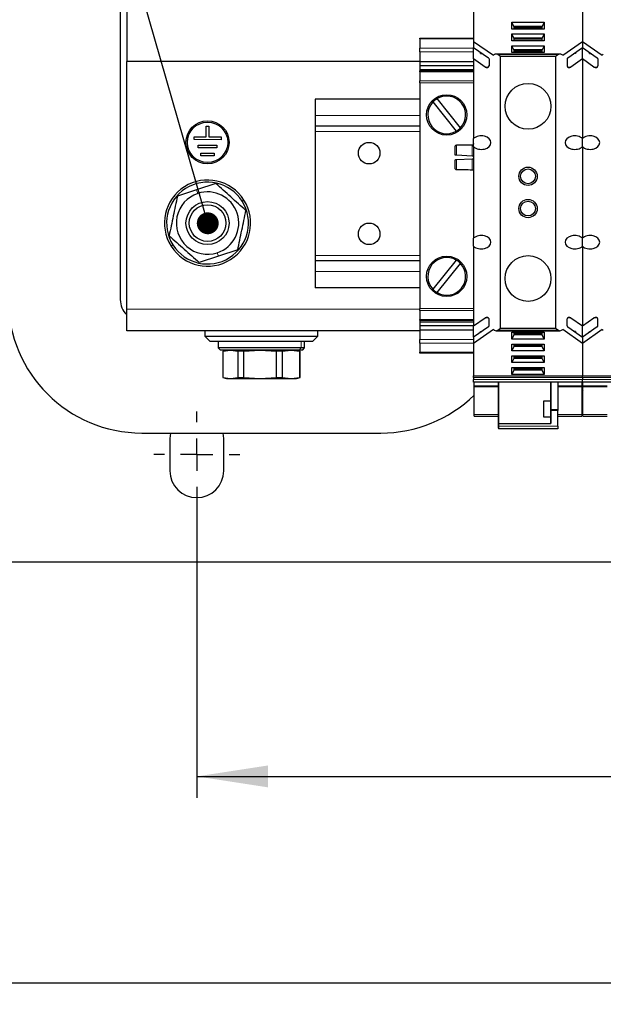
# Model space of a CAD drawing. Header units: millimetres. Extents: x 5 to 418, y 2 to 292.
# Tile 3 of 41: x 62 to 90, y 66 to 112. Entities that reach past the tile are written whole.
import ezdxf

# ---------------------------------------------------------------- set-up
doc = ezdxf.new("R2010")
doc.units = ezdxf.units.MM
doc.layers.add('SLD-0', color=7, linetype='Continuous')
doc.styles.add('SLDTEXTSTYLE0', font='TXT', dxfattribs={"width": 0.605})
doc.dimstyles.new('SLDDIMSTYLE0', dxfattribs={"dimtxt": 3.5, "dimasz": 3.302, "dimexe": 0, "dimexo": 0.0625, "dimgap": 0.875, "dimtad": 1, "dimlfac": 4, "dimrnd": 1e-09, "dimzin": 12, "dimdsep": 46, "dimtxsty": 'SLDTEXTSTYLE0', "dimsah": 1, "dimcen": 0.09, "dimadec": 0, "dimazin": 3, "dimtfac": 1, "dimtofl": 0, "dimtmove": 0, "dimatfit": 3, "dimfxl": 1, "dimfrac": 2, "dimtolj": 1, "dimtzin": 12, "dimarcsym": 0})
doc.dimstyles.new('SLDDIMSTYLE4', dxfattribs={"dimtxt": 0.18, "dimasz": 1.016, "dimexe": 0, "dimexo": 0.0625, "dimgap": 0, "dimtad": 0, "dimtih": 1, "dimtoh": 1, "dimdec": 0, "dimrnd": 1e-09, "dimzin": 0, "dimdsep": 46, "dimtxsty": 'Standard', "dimblk1": 'DOT', "dimblk2": 'DOT', "dimsah": 1, "dimcen": 0.09, "dimadec": 0, "dimazin": 0, "dimtfac": 1.016, "dimtdec": 0, "dimtofl": 0, "dimtmove": 0, "dimatfit": 3, "dimldrblk": 'DOT', "dimfxl": 1, "dimfrac": 2, "dimtolj": 1, "dimtzin": 0, "dimarcsym": 0})

# ---------------------------------------------------------------- blocks, each defined once
blk = doc.blocks.new('_D_4')
at = {"layer": 'SLD-0'}
for p, q in [((70.651, 89.942), (70.651, 75.992)), ((126.651, 89.942), (126.651, 75.992)), ((70.651, 76.992), (126.651, 76.992))]:
    blk.add_line(p, q, dxfattribs=at)
for points in [[(70.651, 76.992), (73.953, 76.484), (73.953, 77.5)], [(126.651, 76.992), (123.349, 77.5), (123.349, 76.484)]]:
    blk.add_solid(points, dxfattribs=at)
at = {"layer": 'SLD-0', "insert": (94.64, 81.504), "char_height": 3.5, "attachment_point": 1, "style": 'SLDTEXTSTYLE0'}
blk.add_mtext('224', dxfattribs=at)
blk = doc.blocks.new('_D_5')
at = {"layer": 'SLD-0'}
for p, q in [((57.651, 89.942), (57.651, 66.407)), ((139.651, 89.942), (139.651, 66.407)), ((57.651, 67.407), (139.651, 67.407))]:
    blk.add_line(p, q, dxfattribs=at)
for points in [[(57.651, 67.407), (60.953, 66.899), (60.953, 67.915)], [(139.651, 67.407), (136.349, 67.915), (136.349, 66.899)]]:
    blk.add_solid(points, dxfattribs=at)
at = {"layer": 'SLD-0', "insert": (94.64, 71.918), "char_height": 3.5, "attachment_point": 1, "style": 'SLDTEXTSTYLE0'}
blk.add_mtext('328', dxfattribs=at)
blk = doc.blocks.new('_Dot')
at = {"color": 0, "linetype": 'ByBlock', "lineweight": -2}
blk.add_line((-0.5, 0), (-1, 0), dxfattribs=at)
at = {"color": 0, "linetype": 'ByBlock', "const_width": 0.5}
blk.add_lwpolyline([(-0.25, 0, 1), (0.25, 0, 1)], format="xyb", close=True, dxfattribs=at)
blk = doc.blocks.new('SW_CENTERMARKSYMBOL_0')
at = {"layer": 'SLD-0', "color": 0}
for p, q in [((0, 1.5), (0, 2)), ((0, 0), (0, 0.75)), ((-1.5, 0), (-2, 0)), ((0, 0), (-0.75, 0)), ((0, 0), (0, -0.75)), ((0, 0), (0.75, 0)), ((1.5, 0), (2, 0)), ((0, -1.5), (0, -2))]:
    blk.add_line(p, q, dxfattribs=at)
blk = doc.blocks.new('SW_CENTERMARKSYMBOL_1')
at = {"layer": 'SLD-0', "color": 0}
for p, q in [((0, 1.5), (0, 2)), ((0, 0), (0, 0.75)), ((-1.5, 0), (-2, 0)), ((0, 0), (-0.75, 0)), ((0, 0), (0, -0.75)), ((0, 0), (0.75, 0)), ((1.5, 0), (2, 0)), ((0, -1.5), (0, -2))]:
    blk.add_line(p, q, dxfattribs=at)
blk = doc.blocks.new('SW_CENTERMARKSYMBOL_6')
at = {"layer": 'SLD-0', "color": 0}
for p, q in [((0, 1.5), (0, 2)), ((0, 0), (0, 0.75)), ((-1.5, 0), (-2, 0)), ((0, 0), (-0.75, 0)), ((0, 0), (0, -0.75)), ((0, 0), (0.75, 0)), ((1.5, 0), (2, 0)), ((0, -1.5), (0, -2))]:
    blk.add_line(p, q, dxfattribs=at)

msp = doc.modelspace()

# ---------------------------------------------------------------- linework, layer by layer
at = {"color": 7, "linetype": 'Continuous', "lineweight": 25}
for p, q in [((67.1009, 121.9171), (67.1009, 99.1421)), ((67.4009, 121.6171), (67.4009, 110.1921)), ((83.5009, 112.6436), (83.5009, 111.1279)), ((88.5509, 112.6436), (88.5509, 111.1279)), ((85.276, 112.0239), (86.7758, 112.0239)), ((85.276, 111.7069), (85.276, 112.0239)), ((85.3634, 111.8295), (85.276, 112.0239)), ((86.7758, 111.7069), (85.276, 111.7069)), ((85.3634, 111.8295), (85.3634, 111.7069)), ((86.6884, 111.8295), (85.3634, 111.8295)), ((86.6884, 111.7942), (85.3634, 111.7942)), ((86.7758, 112.0239), (86.6884, 111.8295)), ((86.6884, 111.7069), (86.6884, 111.8295)), ((86.7758, 112.0239), (86.7758, 111.7069)), ((81.0009, 111.2796), (83.5009, 111.2796)), ((81.0009, 111.243), (81.0009, 111.2796)), ((81.0009, 111.243), (81.0009, 110.818)), ((85.276, 111.4752), (86.7758, 111.4752)), ((85.276, 111.1583), (85.276, 111.4752)), ((85.3634, 111.2809), (85.276, 111.4752)), ((86.7758, 111.1583), (85.276, 111.1583)), ((85.3634, 111.2809), (85.3634, 111.1583)), ((86.6884, 111.2809), (85.3634, 111.2809)), ((86.6884, 111.2455), (85.3634, 111.2455)), ((86.7758, 111.4752), (86.6884, 111.2809)), ((86.6884, 111.1583), (86.6884, 111.2809)), ((86.7758, 111.4752), (86.7758, 111.1583)), ((81.0009, 110.6413), (81.0009, 110.818)), ((83.5009, 111.1279), (83.5009, 110.845)), ((83.5009, 111.1279), (84.4173, 110.4862)), ((83.5009, 110.845), (84.1843, 110.3665)), ((83.5009, 110.3145), (83.5009, 110.845)), ((85.276, 110.9266), (86.7758, 110.9266)), ((85.276, 110.6097), (85.276, 110.9266)), ((85.3634, 110.7323), (85.276, 110.9266)), ((86.6884, 110.7323), (85.3634, 110.7323)), ((85.3634, 110.7322), (85.3634, 110.6097)), ((86.6884, 110.6969), (85.3634, 110.6969)), ((86.7758, 110.9266), (86.6884, 110.7323)), ((86.6884, 110.6097), (86.6884, 110.7322)), ((86.7758, 110.9266), (86.7758, 110.6097)), ((87.6345, 110.4862), (88.5509, 111.1279)), ((87.8675, 110.3665), (88.5509, 110.845)), ((88.5509, 111.1279), (88.5509, 110.845)), ((88.5509, 111.1279), (89.4673, 110.4862)), ((88.5509, 110.845), (89.2343, 110.3665)), ((88.5509, 110.3145), (88.5509, 110.845)), ((81.0009, 110.6413), (81.0009, 110.1993)), ((83.5009, 110.3145), (83.5009, 106.617)), ((84.035, 109.9405), (83.5009, 110.3145)), ((83.8259, 110.5753), (83.8259, 110.6175)), ((83.8259, 110.5753), (83.8862, 110.5753)), ((84.2152, 110.3143), (84.2152, 109.9928)), ((84.4678, 110.5215), (84.4173, 110.4862)), ((87.5081, 110.5435), (84.5437, 110.5435)), ((84.7509, 110.4296), (84.6195, 110.5215)), ((87.3009, 110.4296), (84.7509, 110.4296)), ((84.7509, 97.8044), (84.7509, 110.4296)), ((86.7758, 110.6097), (85.276, 110.6097)), ((87.4323, 110.5215), (87.3009, 110.4296)), ((87.3009, 110.4296), (87.3009, 97.8044)), ((87.6345, 110.4862), (87.584, 110.5215)), ((87.8366, 110.3143), (87.8366, 109.9928)), ((88.5509, 110.3145), (88.0168, 109.9405)), ((88.2259, 110.5753), (88.1656, 110.5753)), ((88.2259, 110.6175), (88.2259, 110.5753)), ((88.5509, 110.3145), (88.5509, 106.617)), ((89.085, 109.9405), (88.5509, 110.3145)), ((88.8759, 110.5753), (88.8759, 110.6175)), ((88.8759, 110.5753), (88.9362, 110.5753)), ((89.2652, 110.3143), (89.2652, 109.9928)), ((89.5178, 110.5215), (89.4673, 110.4862)), ((67.4009, 98.6921), (67.4009, 110.1921)), ((81.0009, 110.1921), (67.4009, 110.1921)), ((81.0009, 110.1993), (83.5009, 110.1993)), ((81.0009, 110.1993), (81.0009, 110.0049)), ((81.0009, 110.0049), (83.5009, 110.0049)), ((81.0009, 110.0049), (81.0009, 109.8281)), ((81.0009, 109.8281), (83.5009, 109.8281)), ((81.0009, 109.8281), (81.0009, 109.7586)), ((83.5009, 109.7586), (81.0009, 109.7586)), ((81.0009, 109.722), (81.0009, 109.7586)), ((81.0009, 109.722), (81.0009, 109.297)), ((81.0009, 109.2086), (81.0009, 109.297)), ((81.0009, 109.2086), (81.0009, 98.7257)), ((76.1509, 108.4421), (76.1509, 107.6921)), ((81.0009, 108.4421), (76.1509, 108.4421)), ((82.8876, 107.1169), (81.8099, 108.4729)), ((81.6142, 108.3174), (82.6919, 106.9614)), ((76.1509, 107.6921), (76.1509, 107.1921)), ((71.0888, 106.6923), (71.0897, 107.1923)), ((71.0897, 107.1923), (71.2147, 107.192)), ((71.2147, 107.192), (71.2138, 106.692)), ((81.0009, 107.1921), (76.1509, 107.1921)), ((76.1509, 107.1921), (76.1509, 106.9421)), ((70.5261, 106.5682), (70.5263, 106.6932)), ((71.7761, 106.5661), (70.5261, 106.5682)), ((70.5263, 106.6932), (71.0888, 106.6923)), ((71.2138, 106.692), (71.7763, 106.6911)), ((71.7763, 106.6911), (71.7761, 106.5661)), ((76.1509, 106.9421), (76.1509, 101.1921)), ((83.5009, 106.2421), (83.5009, 106.617)), ((88.5509, 106.2421), (88.5509, 106.617)), ((70.713, 106.1929), (70.7132, 106.3179)), ((71.588, 106.1914), (70.713, 106.1929)), ((70.7132, 106.3179), (71.5882, 106.3164)), ((71.5882, 106.3164), (71.588, 106.1914)), ((83.5009, 106.2421), (83.5009, 101.9919)), ((88.5509, 106.2421), (88.5509, 101.9919)), ((70.8373, 105.8177), (70.8375, 105.9427)), ((71.4623, 105.8166), (70.8373, 105.8177)), ((70.8375, 105.9427), (71.4625, 105.9416)), ((71.4625, 105.9416), (71.4623, 105.8166)), ((82.6259, 105.8629), (82.6366, 105.8623)), ((82.7009, 105.8589), (83.4259, 105.8209)), ((83.4259, 105.6631), (82.7009, 105.6251)), ((71.5332, 104.5292), (70.6421, 104.2355)), ((70.6421, 104.2355), (69.7511, 103.9417)), ((83.5009, 101.617), (83.5009, 101.9919)), ((88.5509, 101.617), (88.5509, 101.9919)), ((83.5009, 101.617), (83.5009, 97.9195)), ((88.5509, 101.617), (88.5509, 97.9195)), ((71.6597, 101.1488), (70.7686, 100.8551)), ((72.5507, 101.4426), (71.6597, 101.1488)), ((76.1509, 101.1921), (76.1509, 100.9421)), ((81.0009, 100.9421), (76.1509, 100.9421)), ((76.1509, 100.9421), (76.1509, 100.4421)), ((82.6919, 100.9729), (81.6142, 99.6169)), ((81.8099, 99.4614), (82.8876, 100.8174)), ((76.1509, 100.4421), (76.1509, 99.6921)), ((81.0009, 99.6921), (76.1509, 99.6921)), ((67.4009, 98.4421), (67.3868, 98.4421)), ((67.4009, 97.6921), (67.4009, 98.6921)), ((81.0009, 98.6373), (81.0009, 98.7257)), ((81.0009, 98.6373), (81.0009, 98.2123)), ((81.0009, 98.1757), (81.0009, 98.2123)), ((81.0009, 98.1757), (83.5009, 98.1757)), ((81.0009, 98.1757), (81.0009, 98.1062)), ((81.0009, 98.1062), (83.5009, 98.1062)), ((81.0009, 98.1062), (81.0009, 97.9294)), ((81.0009, 97.9294), (83.5009, 97.9294)), ((81.0009, 97.9294), (81.0009, 97.735)), ((83.5009, 97.9195), (84.035, 98.2935)), ((83.5009, 97.389), (83.5009, 97.9195)), ((84.2152, 97.9197), (84.2152, 98.2412)), ((87.8366, 97.9197), (87.8366, 98.2412)), ((88.0168, 98.2935), (88.5509, 97.9195)), ((88.5509, 97.9195), (89.085, 98.2935)), ((88.5509, 97.389), (88.5509, 97.9195)), ((89.2652, 97.9197), (89.2652, 98.2412)), ((81.0009, 97.6921), (67.4009, 97.6921)), ((71.0259, 97.6921), (71.0259, 97.4421)), ((71.0259, 97.4421), (71.2759, 97.1921)), ((71.0259, 97.4421), (76.2759, 97.4421)), ((76.0259, 97.1921), (76.2759, 97.4421)), ((76.2759, 97.4421), (76.2759, 97.6921)), ((81.0009, 97.735), (83.5009, 97.735)), ((81.0009, 97.735), (81.0009, 97.293)), ((84.1843, 97.8675), (83.5009, 97.389)), ((84.4173, 97.7478), (83.5009, 97.1061)), ((83.8259, 97.6587), (83.8862, 97.6587)), ((83.8259, 97.6165), (83.8259, 97.6587)), ((84.4173, 97.7478), (84.4678, 97.7125)), ((84.5437, 97.6905), (87.5081, 97.6905)), ((84.6195, 97.7125), (84.7509, 97.8044)), ((84.7509, 97.8044), (87.3009, 97.8044)), ((85.276, 97.6243), (86.7758, 97.6243)), ((85.276, 97.3074), (85.276, 97.6243)), ((85.3634, 97.5017), (85.276, 97.3074)), ((85.3634, 97.6243), (85.3634, 97.5018)), ((86.6884, 97.5371), (85.3634, 97.5371)), ((86.6884, 97.5017), (85.3634, 97.5017)), ((86.6884, 97.5018), (86.6884, 97.6243)), ((86.7758, 97.3074), (86.6884, 97.5017)), ((86.7758, 97.6243), (86.7758, 97.3074)), ((87.3009, 97.8044), (87.4323, 97.7125)), ((87.584, 97.7125), (87.6345, 97.7478)), ((88.5509, 97.1061), (87.6345, 97.7478)), ((87.8675, 97.8675), (88.5509, 97.389)), ((88.2259, 97.6587), (88.1656, 97.6587)), ((88.2259, 97.6587), (88.2259, 97.6165)), ((89.2343, 97.8675), (88.5509, 97.389)), ((89.4673, 97.7478), (88.5509, 97.1061)), ((88.8759, 97.6587), (88.9362, 97.6587)), ((88.8759, 97.6165), (88.8759, 97.6587)), ((89.4673, 97.7478), (89.5178, 97.7125)), ((76.0259, 97.1921), (71.2759, 97.1921)), ((71.6509, 97.1921), (71.6509, 96.8921)), ((75.6509, 96.8921), (75.6509, 97.1921)), ((81.0009, 97.1163), (81.0009, 97.293)), ((81.0009, 97.1163), (81.0009, 96.6913)), ((83.5009, 97.389), (83.5009, 97.1061)), ((83.5009, 97.1061), (83.5009, 95.5904)), ((86.7758, 97.3074), (85.276, 97.3074)), ((85.276, 97.0757), (86.7758, 97.0757)), ((85.276, 96.7588), (85.276, 97.0757)), ((85.3634, 97.0757), (85.3634, 96.9531)), ((86.6884, 96.9885), (85.3634, 96.9885)), ((86.6884, 96.9531), (86.6884, 97.0757)), ((86.7758, 97.0757), (86.7758, 96.7588)), ((88.5509, 97.389), (88.5509, 97.1061)), ((88.5509, 97.1061), (88.5509, 95.5904)), ((71.6509, 96.8921), (71.7509, 96.7921)), ((75.4984, 96.8921), (71.6509, 96.8921)), ((75.406, 96.7921), (71.7509, 96.7921)), ((72.0259, 96.7921), (71.8534, 96.7419)), ((71.8534, 96.7419), (71.8534, 95.5174)), ((71.8551, 96.7419), (71.8534, 96.7419)), ((71.8551, 96.7419), (72.2133, 96.7921)), ((71.8551, 96.7419), (71.8551, 95.5174)), ((72.2133, 96.7921), (72.5715, 96.7419)), ((72.8203, 96.7419), (72.5715, 96.7419)), ((72.5715, 95.5174), (72.5715, 96.7419)), ((72.8203, 96.7419), (73.5881, 96.7921)), ((72.8203, 96.7419), (72.8203, 95.5174)), ((73.5881, 96.7921), (74.3559, 96.7419)), ((74.6162, 96.7419), (74.3559, 96.7419)), ((74.3559, 95.5174), (74.3559, 96.7419)), ((74.6162, 96.7419), (75.0258, 96.7921)), ((74.6162, 96.7419), (74.6162, 95.5174)), ((75.0258, 96.7921), (75.4354, 96.7419)), ((75.4484, 96.7419), (75.2759, 96.7921)), ((75.5509, 96.7921), (75.406, 96.7921)), ((75.4354, 95.5174), (75.4354, 96.7419)), ((75.4484, 96.7419), (75.4354, 96.7419)), ((75.4484, 95.5174), (75.4484, 96.7419)), ((75.6509, 96.8921), (75.4984, 96.8921)), ((75.5509, 96.7921), (75.6509, 96.8921)), ((81.0009, 96.6546), (81.0009, 96.6913)), ((83.5009, 96.6546), (81.0009, 96.6546)), ((85.3634, 96.9531), (85.276, 96.7588)), ((86.7758, 96.7588), (85.276, 96.7588)), ((85.276, 96.5271), (86.7758, 96.5271)), ((85.276, 96.2101), (85.276, 96.5271)), ((86.6884, 96.9531), (85.3634, 96.9531)), ((85.3634, 96.5271), (85.3634, 96.4045)), ((86.7758, 96.7588), (86.6884, 96.9531)), ((86.6884, 96.4045), (86.6884, 96.5271)), ((86.7758, 96.5271), (86.7758, 96.2101)), ((85.3634, 96.4045), (85.276, 96.2101)), ((86.7758, 96.2101), (85.276, 96.2101)), ((86.6884, 96.4398), (85.3634, 96.4398)), ((86.6884, 96.4045), (85.3634, 96.4045)), ((86.7758, 96.2101), (86.6884, 96.4045)), ((83.5009, 95.5904), (88.5509, 95.5904)), ((83.5009, 95.5166), (83.5009, 95.5904)), ((85.276, 95.9785), (86.7758, 95.9785)), ((85.276, 95.6615), (85.276, 95.9785)), ((85.3634, 95.8559), (85.276, 95.6615)), ((86.7758, 95.6615), (85.276, 95.6615)), ((85.3634, 95.9785), (85.3634, 95.8559)), ((86.6884, 95.8912), (85.3634, 95.8912)), ((86.6884, 95.8559), (85.3634, 95.8559)), ((86.6884, 95.8559), (86.6884, 95.9785)), ((86.7758, 95.6615), (86.6884, 95.8559)), ((86.7758, 95.9785), (86.7758, 95.6615)), ((88.5509, 95.5904), (93.6009, 95.5904)), ((88.5509, 95.5166), (88.5509, 95.5904)), ((71.8534, 95.5174), (72.0259, 95.4671)), ((71.8551, 95.5174), (71.8534, 95.5174)), ((71.8551, 95.5174), (72.2133, 95.4671)), ((72.0259, 95.4671), (72.2133, 95.4671)), ((72.2133, 95.4671), (72.5715, 95.5174)), ((72.2133, 95.4671), (73.5881, 95.4671)), ((72.5715, 95.5174), (72.8203, 95.5174)), ((72.8203, 95.5174), (73.5881, 95.4671)), ((73.5881, 95.4671), (74.3559, 95.5174)), ((73.5881, 95.4671), (75.0258, 95.4671)), ((74.3559, 95.5174), (74.6162, 95.5174)), ((74.6162, 95.5174), (75.0258, 95.4671)), ((75.0258, 95.4671), (75.4354, 95.5174)), ((75.0258, 95.4671), (75.2759, 95.4671)), ((75.2759, 95.4671), (75.4484, 95.5174)), ((75.4484, 95.5174), (75.4354, 95.5174)), ((83.5009, 95.5166), (83.5009, 95.4332)), ((83.5009, 95.3044), (83.5009, 95.4332)), ((88.5509, 95.3044), (83.5009, 95.3044)), ((83.5259, 95.1391), (83.5259, 95.3044)), ((83.5259, 95.0868), (83.5259, 95.1391)), ((84.6507, 95.1391), (84.6507, 95.3044)), ((84.6507, 95.3044), (84.6507, 93.3796)), ((87.0757, 95.3044), (87.0758, 94.0297)), ((87.0757, 94.4334), (87.0757, 95.3044)), ((87.4007, 95.3044), (87.4008, 94.0297)), ((88.5259, 95.2999), (88.5259, 95.1391)), ((88.5259, 95.1391), (88.5259, 95.0868)), ((88.5509, 95.5166), (88.5509, 95.4332)), ((88.5509, 95.3044), (88.5509, 95.4332)), ((93.6009, 95.3044), (88.5509, 95.3044)), ((88.5759, 95.1391), (88.5759, 95.3044)), ((88.5759, 95.0868), (88.5759, 95.1391)), ((83.5259, 93.7982), (83.5259, 95.0868)), ((84.6507, 93.6688), (84.6507, 95.0861)), ((88.5259, 95.0868), (88.5259, 93.7982)), ((88.5259, 94.9577), (88.5759, 94.9037)), ((88.5759, 93.7982), (88.5759, 95.0868)), ((86.7512, 94.4334), (87.0757, 94.4334)), ((86.7512, 93.6758), (86.7512, 94.4334)), ((83.5259, 93.7232), (83.5259, 93.7982)), ((87.0758, 93.9869), (87.0758, 93.3796)), ((87.4008, 93.2546), (87.4008, 93.9869)), ((88.5259, 93.7982), (88.5259, 93.7232)), ((88.5759, 93.7232), (88.5759, 93.7982)), ((83.5259, 93.7232), (84.6507, 93.7232)), ((84.6507, 93.1662), (84.6507, 93.5805)), ((84.6507, 93.3796), (84.6508, 93.3796)), ((84.6508, 93.3796), (84.6508, 93.2546)), ((84.6508, 93.3796), (87.0758, 93.3796)), ((87.0757, 93.6758), (86.7512, 93.6758)), ((87.0757, 93.3796), (87.0757, 93.6758)), ((87.4008, 93.7232), (88.5259, 93.7232)), ((88.5759, 93.7232), (89.7007, 93.7232)), ((68.1009, 92.9421), (79.2009, 92.9421)), ((69.4262, 92.9421), (69.4009, 92.6921)), ((71.9009, 92.6921), (71.8756, 92.9421)), ((84.6508, 93.1296), (84.6507, 93.1296)), ((87.4008, 93.1296), (84.6508, 93.1296)), ((69.4009, 92.6921), (69.4009, 91.1921)), ((71.9009, 91.1921), (71.9009, 92.6921)), ((142.6509, 86.9421), (54.6509, 86.9421))]:
    msp.add_line(p, q, dxfattribs=at)
at = {"color": 7, "linetype": 'Continuous', "lineweight": 18}
for p, q in [((86.6884, 111.7414), (85.3634, 111.7414)), ((83.5009, 111.243), (81.0009, 111.243)), ((86.6884, 111.1928), (85.3634, 111.1928)), ((81.0009, 110.818), (83.5009, 110.818)), ((83.5009, 110.6413), (81.0009, 110.6413)), ((84.6195, 110.5215), (87.4323, 110.5215)), ((86.6884, 110.6442), (85.3634, 110.6442)), ((84.1843, 109.9405), (84.035, 109.9405)), ((87.8675, 109.9405), (88.0168, 109.9405)), ((89.2343, 109.9405), (89.085, 109.9405)), ((83.5009, 109.722), (81.0009, 109.722)), ((81.0009, 109.297), (83.5009, 109.297)), ((83.5009, 109.2086), (81.0009, 109.2086)), ((81.0009, 107.6921), (76.1509, 107.6921)), ((81.0009, 106.9421), (76.1509, 106.9421)), ((82.7009, 106.305), (82.7009, 105.8589)), ((83.4259, 105.8209), (83.4259, 106.3116)), ((83.4259, 105.1724), (83.4259, 105.6631)), ((82.7009, 105.6251), (82.7009, 105.179)), ((70.6969, 104.0693), (70.6421, 104.2355)), ((72.7561, 103.7087), (72.8405, 103.7622)), ((69.5457, 101.6756), (69.4612, 101.6221)), ((71.6049, 101.315), (71.6597, 101.1488)), ((81.0009, 101.1921), (76.1509, 101.1921)), ((81.0009, 100.4421), (76.1509, 100.4421)), ((81.0009, 98.6921), (67.4009, 98.6921)), ((81.0009, 98.7257), (83.5009, 98.7257)), ((83.5009, 98.6373), (81.0009, 98.6373)), ((81.0009, 98.2123), (83.5009, 98.2123)), ((84.1843, 98.2935), (84.035, 98.2935)), ((87.8675, 98.2935), (88.0168, 98.2935)), ((89.2343, 98.2935), (89.085, 98.2935)), ((87.4323, 97.7125), (84.6195, 97.7125)), ((86.6884, 97.5898), (85.3634, 97.5898)), ((75.4984, 97.1921), (75.4984, 96.8921)), ((81.0009, 97.293), (83.5009, 97.293)), ((83.5009, 97.1163), (81.0009, 97.1163)), ((86.6884, 97.0412), (85.3634, 97.0412)), ((75.406, 96.7921), (75.4984, 96.8921)), ((81.0009, 96.6913), (83.5009, 96.6913)), ((86.6884, 96.4926), (85.3634, 96.4926)), ((86.6884, 95.944), (85.3634, 95.944)), ((83.5009, 95.5166), (88.5509, 95.5166)), ((83.5009, 95.4332), (88.5509, 95.4332)), ((84.6507, 95.1391), (83.5259, 95.1391)), ((87.4007, 95.1391), (88.5259, 95.1391)), ((88.5509, 95.5166), (93.6009, 95.5166)), ((88.5509, 95.4332), (93.6009, 95.4332)), ((89.7007, 95.1391), (88.5759, 95.1391)), ((83.5259, 95.0868), (84.6507, 95.0868)), ((87.4007, 95.0868), (88.5259, 95.0868)), ((88.5759, 95.0868), (89.7007, 95.0868)), ((84.6507, 93.7982), (83.5259, 93.7982)), ((87.0758, 94.0297), (87.4008, 94.0297)), ((87.4008, 93.9869), (87.0758, 93.9869)), ((88.5259, 93.7982), (87.4008, 93.7982)), ((89.7007, 93.7982), (88.5759, 93.7982)), ((84.6508, 93.2546), (87.4008, 93.2546))]:
    msp.add_line(p, q, dxfattribs=at)
at = {"color": 7, "linetype": 'Continuous', "lineweight": 25, "flags": 128}
for points in [[(84.6507, 95.0861), (84.6507, 95.0934), (84.6507, 95.1007), (84.6507, 95.1078), (84.6507, 95.1148), (84.6507, 95.1214), (84.6507, 95.1277), (84.6507, 95.1337), (84.6507, 95.1391)], [(87.0757, 93.6758), (87.0757, 93.7439), (87.0757, 93.8342), (87.0757, 93.9403), (87.0757, 94.0546), (87.0757, 94.1689), (87.0757, 94.275), (87.0757, 94.3653), (87.0757, 94.4334)], [(87.0758, 94.0297), (87.0758, 94.0245), (87.0758, 94.0193), (87.0758, 94.014), (87.0758, 94.0086), (87.0758, 94.0032), (87.0758, 93.9978), (87.0758, 93.9924), (87.0758, 93.9869)], [(87.4008, 94.0297), (87.4008, 94.0245), (87.4008, 94.0193), (87.4008, 94.014), (87.4008, 94.0086), (87.4008, 94.0032), (87.4008, 93.9978), (87.4008, 93.9924), (87.4008, 93.9869)], [(84.6507, 93.5805), (84.6507, 93.5895), (84.6507, 93.5994), (84.6507, 93.6099), (84.6507, 93.621), (84.6507, 93.6326), (84.6507, 93.6445), (84.6507, 93.6566), (84.6507, 93.6688)], [(84.6508, 93.2546), (84.6508, 93.2302), (84.6508, 93.2068), (84.6508, 93.1851), (84.6508, 93.1662), (84.6508, 93.1507), (84.6508, 93.1391), (84.6508, 93.132), (84.6508, 93.1296)], [(87.4008, 93.2546), (87.4008, 93.2302), (87.4008, 93.2068), (87.4008, 93.1851), (87.4008, 93.1662), (87.4008, 93.1507), (87.4008, 93.1391), (87.4008, 93.132), (87.4008, 93.1296)]]:
    msp.add_lwpolyline(points, dxfattribs=at)
at = {"color": 7, "linetype": 'Continuous', "lineweight": 25}
for centre, radius in [((86.0259, 108.117), 1.0625), ((82.2509, 107.7171), 0.9375), ((71.1509, 106.4421), 1), ((71.1509, 106.4421), 0.9375), ((78.6509, 105.9421), 0.5), ((86.0259, 104.867), 0.425), ((86.0259, 104.867), 0.3438), ((71.1509, 102.6921), 1), ((71.1509, 102.6921), 0.85), ((86.0259, 103.367), 0.425), ((86.0259, 103.367), 0.3438), ((78.6509, 102.1921), 0.5), ((82.2509, 100.2171), 0.9375), ((86.0259, 100.117), 1.0625)]:
    msp.add_circle(centre, radius, dxfattribs=at)
for centre, radius, start, end in [((82.2509, 107.7171), 0.875, 120.26235, 136.68877), ((82.2509, 107.7171), 0.875, 316.68877, 120.26235), ((82.2509, 107.7171), 0.875, 136.68877, 300.26235), ((82.2509, 107.7171), 0.875, 300.26235, 316.68877), ((71.1509, 102.6921), 2, 32.34704, 212.34704), ((71.1509, 102.6921), 1.9, 32.34704, 212.34704), ((71.1509, 102.6921), 1.45, 108.24506, 288.24506), ((71.1509, 102.6921), 1.45, 288.24506, 108.24506), ((71.1509, 102.6921), 2, 212.34704, 32.34704), ((71.1509, 102.6921), 1.9, 212.34704, 32.34704), ((82.2509, 100.2171), 0.875, 59.73765, 223.31123), ((82.2509, 100.2171), 0.875, 239.73765, 43.31123), ((82.2509, 100.2171), 0.875, 43.31123, 59.73765), ((82.2509, 100.2171), 0.875, 223.31123, 239.73765), ((68.1009, 99.1421), 6.2, 180, 270), ((68.1009, 99.1421), 1, 180, 225.573), ((79.2009, 99.1421), 6.2, 270, 314.23322), ((154.5071, 93.1609), 69.8564, 179.995681, 180.025711), ((70.6509, 91.1921), 1.25, 180, 0)]:
    msp.add_arc(centre, radius, start, end, dxfattribs=at)
for centre, major_axis, ratio, start_param, end_param in [((84.1096, 110.3143), (0.1055, 0), 0.7002075, 0, 0.7853982), ((84.5437, 110.4684), (0.1073, 0), 0.7002075, 0.7853982, 2.3561945), ((87.5081, 110.4684), (0.1073, 0), 0.7002075, 0.7853982, 2.3561945), ((87.9422, 110.3143), (0.1055, 0), 0.7002075, 2.3561945, 3.1415927), ((89.1596, 110.3143), (0.1055, 0), 0.7002075, 0, 0.7853982), ((84.1096, 109.9928), (0.1055, 0), 0.7002075, 3.9269908, 6.2831853), ((87.9422, 109.9928), (0.1055, 0), 0.7002075, 3.1415927, 5.4977871), ((89.1596, 109.9928), (0.1055, 0), 0.7002075, 3.9269908, 6.2831853), ((83.8581, 106.4296), (0.4464, 0), 0.7002075, 3.7846297, 8.781741), ((88.1937, 106.4296), (0.4464, 0), 0.7002075, 0.643037, 5.6401483), ((88.9081, 106.4296), (0.4464, 0), 0.7002075, 3.7846297, 8.781741), ((84.932, 105.742), (10.9717, 0), 0.0524078, 1.7085017, 1.7755745), ((84.932, 105.742), (10.9717, 0), 0.0524078, 4.5076108, 4.5746836), ((83.8581, 101.8044), (0.4464, 0), 0.7002075, 3.7846297, 8.781741), ((88.1937, 101.8044), (0.4464, 0), 0.7002075, 0.643037, 5.6401483), ((88.9081, 101.8044), (0.4464, 0), 0.7002075, 3.7846297, 8.781741), ((84.1096, 98.2412), (0.1055, 0), 0.7002075, 0, 2.3561945), ((84.1096, 97.9197), (0.1055, 0), 0.7002075, 5.4977871, 6.2831853), ((87.9422, 98.2412), (0.1055, 0), 0.7002075, 0.7853982, 3.1415927), ((87.9422, 97.9197), (0.1055, 0), 0.7002075, 3.1415927, 3.9269908), ((89.1596, 98.2412), (0.1055, 0), 0.7002075, 0, 2.3561945), ((89.1596, 97.9197), (0.1055, 0), 0.7002075, 5.4977871, 6.2831853), ((84.5437, 97.7656), (0.1073, 0), 0.7002075, 3.9269908, 5.4977871), ((87.5081, 97.7656), (0.1073, 0), 0.7002075, 3.9269908, 5.4977871)]:
    msp.add_ellipse(centre, major_axis=major_axis, ratio=ratio, start_param=start_param, end_param=end_param, dxfattribs=at)
for points, knots in [([(82.7009, 106.305), (82.6925, 106.3041), (82.6758, 106.3022), (82.6536, 106.2891), (82.6367, 106.2698), (82.6273, 106.2479), (82.6263, 106.2332), (82.6259, 106.2272)], [0, 0, 0, 0, 0.2094325, 0.4187545, 0.6309876, 0.8481546, 1, 1, 1, 1]), ([(82.6259, 106.2272), (82.6259, 106.2132), (82.6259, 106.1846), (82.6259, 106.0995), (82.6259, 105.9909), (82.6259, 105.905), (82.6259, 105.8629)], [0, 0, 0, 0, 0.2453659, 0.5, 0.7546341, 1, 1, 1, 1]), ([(83.5009, 106.3877), (83.5001, 106.3791), (83.4984, 106.3619), (83.4852, 106.3391), (83.4659, 106.3218), (83.4448, 106.3129), (83.4311, 106.3119), (83.4259, 106.3116)], [0, 0, 0, 0, 0.2168092, 0.4335916, 0.6508661, 0.8673979, 1, 1, 1, 1]), ([(82.6259, 105.8629), (82.6268, 105.8628), (82.6285, 105.8627), (82.6421, 105.862), (82.662, 105.861), (82.6829, 105.8599), (82.6962, 105.8592), (82.7009, 105.8589)], [0, 0, 0, 0, 0.2228318, 0.445739, 0.6662809, 0.8818692, 1, 1, 1, 1]), ([(83.4259, 105.8209), (83.4343, 105.8205), (83.4512, 105.8196), (83.4736, 105.8184), (83.4906, 105.8175), (83.4996, 105.8171), (83.5005, 105.817), (83.5009, 105.817)], [0, 0, 0, 0, 0.2135966, 0.4271246, 0.6423382, 0.8592415, 1, 1, 1, 1]), ([(83.5009, 105.667), (83.5001, 105.667), (83.4984, 105.6669), (83.4852, 105.6662), (83.4659, 105.6652), (83.4448, 105.6641), (83.4311, 105.6633), (83.4259, 105.6631)], [0, 0, 0, 0, 0.2168092, 0.4335916, 0.6508661, 0.8673979, 1, 1, 1, 1]), ([(82.7009, 105.6251), (82.6925, 105.6246), (82.6758, 105.6238), (82.6536, 105.6226), (82.6367, 105.6217), (82.6273, 105.6212), (82.6263, 105.6212), (82.6259, 105.6211)], [0, 0, 0, 0, 0.2094325, 0.4187545, 0.6309876, 0.8481546, 1, 1, 1, 1]), ([(82.6259, 105.6211), (82.6259, 105.579), (82.6259, 105.4931), (82.6259, 105.3845), (82.6259, 105.2994), (82.6259, 105.2708), (82.6259, 105.2568)], [0, 0, 0, 0, 0.2453659, 0.5, 0.7546341, 1, 1, 1, 1]), ([(82.6259, 105.2568), (82.6268, 105.2479), (82.6285, 105.2301), (82.6421, 105.2064), (82.662, 105.1888), (82.6829, 105.1802), (82.6962, 105.1793), (82.7009, 105.179)], [0, 0, 0, 0, 0.2228318, 0.445739, 0.6662809, 0.8818692, 1, 1, 1, 1]), ([(83.4259, 105.1724), (83.4343, 105.1715), (83.4512, 105.1697), (83.4736, 105.1566), (83.4906, 105.1373), (83.4996, 105.116), (83.5005, 105.1019), (83.5009, 105.0963)], [0, 0, 0, 0, 0.2135966, 0.4271246, 0.6423382, 0.8592415, 1, 1, 1, 1]), ([(72.933, 103.2796), (72.6997, 103.4879), (72.2331, 103.9044), (71.7665, 104.3209), (71.5332, 104.5292)], [0, 0, 0, 0, 0.4999949, 1, 1, 1, 1]), ([(69.7511, 103.9417), (69.6874, 103.6356), (69.56, 103.0232), (69.4326, 102.4109), (69.3688, 102.1047)], [0, 0, 0, 0, 0.4999949, 1, 1, 1, 1]), ([(72.5507, 101.4426), (72.6144, 101.7487), (72.7418, 102.3611), (72.8692, 102.9734), (72.933, 103.2796)], [0, 0, 0, 0, 0.4999949, 1, 1, 1, 1]), ([(69.3688, 102.1047), (69.6021, 101.8964), (70.0687, 101.4799), (70.5353, 101.0634), (70.7686, 100.8551)], [0, 0, 0, 0, 0.4999949, 1, 1, 1, 1])]:
    msp.add_open_spline(points, degree=3, knots=knots, dxfattribs=at)

# ---------------------------------------------------------------- block references
at = {"layer": 'SLD-0'}
for name in ['SW_CENTERMARKSYMBOL_0', 'SW_CENTERMARKSYMBOL_1', 'SW_CENTERMARKSYMBOL_6']:
    msp.add_blockref(name, (70.6509, 91.9421), dxfattribs=at)

# ---------------------------------------------------------------- dimensions: what is measured, and where the dimension line sits
for base, p1, p2, picture, middle in [((139.6509, 67.4067), (57.6509, 89.9421), (139.6509, 89.9421), '_D_5', (98.6509, 67.4067)), ((126.6509, 76.9921), (70.6509, 89.9421), (126.6509, 89.9421), '_D_4', (98.6509, 76.9921))]:
    dim = msp.add_linear_dim(base=base, p1=p1, p2=p2, dimstyle='SLDDIMSTYLE0', dxfattribs=at)
    dim.commit()
    dim.dimension.update_dxf_attribs({"geometry": picture, "text_midpoint": middle, "dimtype": 160})

# ---------------------------------------------------------------- leaders
msp.add_leader([(71.1604, 102.6827), (61.2141, 137.3047)], dimstyle='SLDDIMSTYLE4', dxfattribs=at)

doc.saveas('drawing.dxf')
